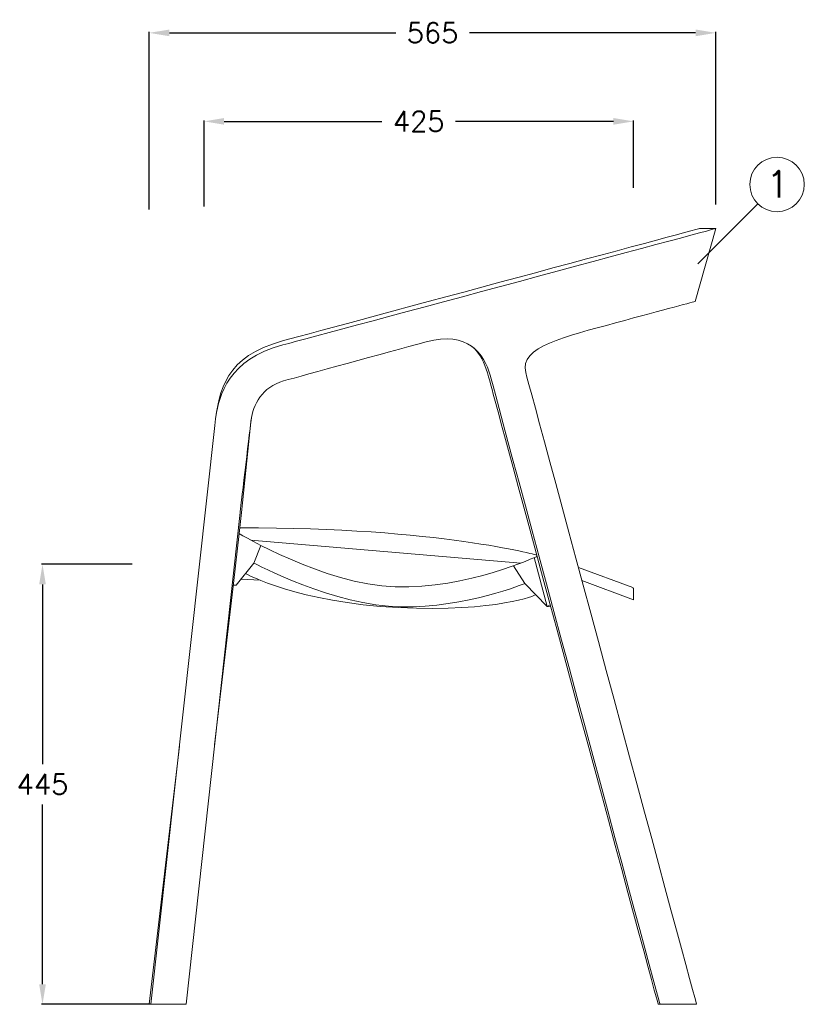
# Model space of a CAD drawing. Extents: x 4518 to 11640, y 4874 to 6825.
# Tile 6 of 6: x 9170 to 9951, y 5209 to 6190. Entities that reach past the tile are written whole.
import ezdxf

# ---------------------------------------------------------------- set-up
doc = ezdxf.new("R2010")
doc.units = 0
doc.header["$LTSCALE"] = 0.5
doc.layers.get('0').update_dxf_attribs({"linetype": 'CONTINUOUS'})
doc.layers.get('DEFPOINTS').update_dxf_attribs({"linetype": 'CONTINUOUS'})
doc.layers.add('_U+30EC_U+30A4_U+30E4_U+30FC 1', color=7, linetype='CONTINUOUS')
doc.layers.add('部品表', color=201, linetype='CONTINUOUS')
doc.styles.get("Standard").update_dxf_attribs({"font": 'txt.shx', "bigfont": 'bigfont.shx'})
doc.dimstyles.get("Standard").update_dxf_attribs({"dimtxt": 20, "dimasz": 20, "dimexe": 1, "dimexo": 1, "dimgap": 10, "dimtad": 0, "dimtih": 1, "dimtoh": 1, "dimdec": 0, "dimzin": 0, "dimdsep": 46, "dimtxsty": 'Standard', "dimcen": 2, "dimadec": 0, "dimazin": 0, "dimtfac": 1, "dimtdec": 0, "dimtofl": 0, "dimtmove": 0, "dimatfit": 3, "dimfxl": 1, "dimtolj": 1, "dimtzin": 0, "dimarcsym": 0})

# ---------------------------------------------------------------- blocks, each defined once
blk = doc.blocks.new('*D24')
at = {"color": 0, "lineweight": -2, "transparency": 16777216}
for p, q in [((9281.56, 5646.92), (9191.4, 5646.92)), ((9192.4, 5626.92), (9192.4, 5447.72)), ((9192.4, 5228.52), (9192.4, 5407.72)), ((9299.24, 5208.52), (9191.4, 5208.52))]:
    blk.add_line(p, q, dxfattribs=at)
at = {"color": 0, "transparency": 16777216}
for points in [[(9189.07, 5626.92), (9195.74, 5626.92), (9192.4, 5646.92)], [(9189.07, 5228.52), (9195.74, 5228.52), (9192.4, 5208.52)]]:
    blk.add_solid(points, dxfattribs=at)
at = {"layer": 'DEFPOINTS', "color": 0, "transparency": 16777216}
for p in [(9282.56, 5646.92), (9192.4, 5208.52), (9300.24, 5208.52)]:
    blk.add_point(p, dxfattribs=at)
at = {"color": 0, "transparency": 16777216, "insert": (9192.4, 5427.72), "char_height": 20, "attachment_point": 5}
blk.add_mtext('\\A1;445', dxfattribs=at)
blk = doc.blocks.new('*D21')
at = {"color": 0, "lineweight": -2, "transparency": 16777216}
for p, q in [((9298.78, 6000.36), (9298.78, 6177.45)), ((9318.78, 6176.45), (9544.15, 6176.45)), ((9842.86, 6176.45), (9617.49, 6176.45)), ((9862.86, 6005.37), (9862.86, 6177.45))]:
    blk.add_line(p, q, dxfattribs=at)
at = {"color": 0, "transparency": 16777216}
for points in [[(9318.78, 6179.78), (9318.78, 6173.11), (9298.78, 6176.45)], [(9842.86, 6179.78), (9842.86, 6173.11), (9862.86, 6176.45)]]:
    blk.add_solid(points, dxfattribs=at)
at = {"layer": 'DEFPOINTS', "color": 0, "transparency": 16777216}
for p in [(9298.78, 6176.45), (9862.86, 6004.37), (9298.78, 5999.36)]:
    blk.add_point(p, dxfattribs=at)
at = {"color": 0, "transparency": 16777216, "insert": (9580.82, 6176.45), "char_height": 20, "attachment_point": 5}
blk.add_mtext('\\A1;565', dxfattribs=at)
blk = doc.blocks.new('*D22')
at = {"color": 0, "lineweight": -2, "transparency": 16777216}
for p, q in [((9353.24, 6003.56), (9353.24, 6089.27)), ((9373.24, 6088.27), (9530.43, 6088.27)), ((9760.97, 6088.27), (9603.77, 6088.27)), ((9780.97, 6022.05), (9780.97, 6089.27))]:
    blk.add_line(p, q, dxfattribs=at)
at = {"color": 0, "transparency": 16777216}
for points in [[(9373.24, 6091.6), (9373.24, 6084.94), (9353.24, 6088.27)], [(9760.97, 6091.6), (9760.97, 6084.94), (9780.97, 6088.27)]]:
    blk.add_solid(points, dxfattribs=at)
at = {"layer": 'DEFPOINTS', "color": 0, "transparency": 16777216}
for p in [(9780.97, 6088.27), (9780.97, 6021.05), (9353.24, 6002.56)]:
    blk.add_point(p, dxfattribs=at)
at = {"color": 0, "transparency": 16777216, "insert": (9567.1, 6088.27), "char_height": 20, "attachment_point": 5}
blk.add_mtext('\\A1;425', dxfattribs=at)

msp = doc.modelspace()

# ---------------------------------------------------------------- linework, layer by layer
at = {"layer": '_U+30EC_U+30A4_U+30E4_U+30FC 1', "color": 0, "lineweight": 15}
for points in [[(9400.319, 5791.878), (9390.721, 5698.443), (9390.713, 5698.451), (9388.293, 5677.6), (9388.293, 5677.609), (9382.498, 5627.644), (9363.763, 5467.171)], [(9668.772, 5648.173), (9399.899, 5671.056)], [(9409.826, 5665.821), (9402.986, 5648.157), (9385.387, 5626.014), (9382.341, 5626.253)], [(9695.006, 5604.842), (9682.082, 5653.598)], [(9698.595, 5604.571), (9695.006, 5604.842), (9672.789, 5627.882), (9661.602, 5645.448)], [(9390.252, 5632.138), (9409.003, 5631.101)], [(9695.006, 5604.842), (9698.093, 5606.431)], [(9300.24, 5208.522), (9300.24, 5208.522), (9298.775, 5208.522), (9328.68, 5465.697)]]:
    msp.add_lwpolyline(points, dxfattribs=at)
for points, knots in [([(9364.018, 5785.227), (9367.936, 5821.314), (9375.04, 5854.174), (9431.286, 5869.443), (9502.504, 5888.787), (9846.761, 5981.532), (9846.761, 5981.532), (9846.761, 5981.532), (9862.862, 5981.532), (9862.862, 5981.532), (9862.862, 5981.532), (9842.415, 5908.79), (9842.415, 5908.79), (9842.415, 5908.79), (9812.666, 5901.225), (9763.187, 5887.512), (9713.708, 5873.806), (9666.706, 5864.044), (9673.694, 5837.884), (9681.432, 5808.942), (9843.79, 5208.522), (9843.79, 5208.522), (9843.79, 5208.522), (9807.398, 5208.522), (9807.398, 5208.522), (9807.398, 5208.522), (9643.979, 5813.799), (9638.184, 5835.25), (9632.397, 5856.693), (9615.934, 5880.005), (9574.497, 5868.661), (9533.068, 5857.327), (9453.692, 5835.596), (9432.43, 5829.611), (9411.176, 5823.635), (9401.957, 5805.896), (9400.072, 5790.1), (9398.195, 5774.312), (9389.173, 5698.673), (9389.173, 5698.673), (9389.173, 5698.673), (9335.372, 5208.538), (9335.372, 5208.538), (9335.372, 5208.538), (9335.372, 5208.522), (9335.372, 5208.522), (9335.372, 5208.522), (9300.24, 5208.522), (9300.24, 5208.522), (9300.24, 5208.522), (9364.018, 5785.227), (9364.018, 5785.227)], [0, 0, 0, 0, 1, 1, 1, 2, 2, 2, 3, 3, 3, 4, 4, 4, 5, 5, 5, 6, 6, 6, 7, 7, 7, 8, 8, 8, 9, 9, 9, 10, 10, 10, 11, 11, 11, 12, 12, 12, 13, 13, 13, 14, 14, 14, 15, 15, 15, 16, 16, 16, 17, 17, 17, 17]), ([(9862.862, 5981.532), (9862.862, 5981.532), (9485.803, 5879.791), (9431.607, 5865.509), (9377.41, 5851.227), (9368.438, 5815.149), (9365.03, 5793.977)], [0, 0, 0, 0, 1, 1, 1, 2, 2, 2, 2]), ([(9807.398, 5208.522), (9807.398, 5208.522), (9805.48, 5208.522), (9805.48, 5208.522), (9805.48, 5208.522), (9650.103, 5784.445), (9643.847, 5807.073), (9636.752, 5832.706), (9633.352, 5853.968), (9619.737, 5864.233)], [0, 0, 0, 0, 1, 1, 1, 2, 2, 2, 3, 3, 3, 3]), ([(9388.293, 5677.6), (9388.293, 5677.6), (9472.295, 5626.845), (9543.744, 5624.475), (9615.185, 5622.096), (9685.005, 5654.906), (9685.005, 5654.906)], [0, 0, 0, 0, 1, 1, 1, 2, 2, 2, 2]), ([(9402.986, 5648.157), (9402.986, 5648.157), (9483.885, 5605.205), (9549.333, 5604.447), (9614.782, 5603.698), (9672.789, 5627.882), (9672.789, 5627.882)], [0, 0, 0, 0, 1, 1, 1, 2, 2, 2, 2]), ([(9729.594, 5630.92), (9729.594, 5630.92), (9781.066, 5611.6), (9781.066, 5611.6), (9781.066, 5611.6), (9780.918, 5622.746), (9780.918, 5622.746), (9780.926, 5623.125), (9780.646, 5623.528), (9780.292, 5623.66), (9780.292, 5623.66), (9726.112, 5643.802), (9726.112, 5643.802)], [0, 0, 0, 0, 1, 1, 1, 2, 2, 2, 3, 3, 3, 4, 4, 4, 4]), ([(9394.598, 5637.604), (9394.598, 5637.604), (9447.51, 5608.678), (9546.831, 5603.813), (9646.16, 5598.949), (9683.671, 5616.597), (9683.671, 5616.597)], [0, 0, 0, 0, 1, 1, 1, 2, 2, 2, 2])]:
    msp.add_open_spline(points, degree=3, knots=knots, dxfattribs=at)
msp.add_open_spline([(9388.968, 5683.404), (9589.165, 5683.404), (9684.7, 5656.026), (9684.7, 5656.026)], degree=3, dxfattribs=at)
at = {"layer": '部品表', "lineweight": 9}
msp.add_line((9844.996, 5946.442), (9904.748, 6006.194), dxfattribs=at)
msp.add_circle((9923.929, 6025.375), 27.126, dxfattribs=at)

# ---------------------------------------------------------------- texts
at = {"layer": '部品表', "lineweight": 9, "insert": (9924.633, 6025.736), "char_height": 26.6205, "attachment_point": 5}
msp.add_mtext('\\A1;1', dxfattribs=at)

# ---------------------------------------------------------------- dimensions: what is measured, and where the dimension line sits
dim = msp.add_linear_dim(base=(9298.775, 6176.446), p1=(9862.862, 6004.372), p2=(9298.775, 5999.361), text='565', dimstyle='Standard')
dim.commit()
dim.dimension.update_dxf_attribs({"geometry": '*D21', "text_midpoint": (9580.819, 6176.446), "dimtype": 160})
dim = msp.add_linear_dim(base=(9780.965, 6088.271), p1=(9353.237, 6002.558), p2=(9780.965, 6021.045), text='425', dimstyle='Standard')
dim.commit()
dim.dimension.update_dxf_attribs({"geometry": '*D22', "text_midpoint": (9567.101, 6088.271)})
dim = msp.add_linear_dim(base=(9192.404, 5208.522), p1=(9282.555, 5646.919), p2=(9300.24, 5208.522), angle=90, text='445', dimstyle='Standard')
dim.commit()
dim.dimension.update_dxf_attribs({"geometry": '*D24', "text_midpoint": (9192.404, 5427.72), "dimtype": 160})

doc.saveas('drawing.dxf')
